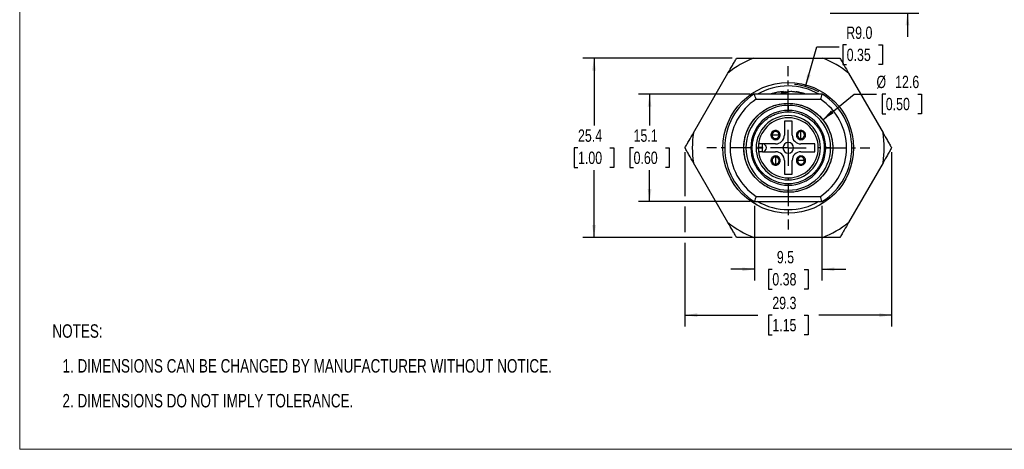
# Model space of a CAD drawing. Header units: millimetres. Extents: x 0 to 216, y 0 to 140.
# Tile 1 of 3: x 0 to 139, y 0 to 61. Entities that reach past the tile are written whole.
import ezdxf

# ---------------------------------------------------------------- set-up
doc = ezdxf.new("R2010")
doc.units = ezdxf.units.MM
doc.linetypes.add('CENTERX2', pattern=[20.32, 12.7, -2.54, 2.54, -2.54])
doc.layers.add('CENTER', color=40, linetype='CENTERX2')
doc.layers.add('DIMENSIONS', color=140, linetype='Continuous', lineweight=25)
doc.layers.add('TEXT', color=140, linetype='Continuous', lineweight=25)
doc.styles.add('SLDTEXTSTYLE0', font='TXT', dxfattribs={"width": 0.75})
doc.dimstyles.new('SLDDIMSTYLE0', dxfattribs={"dimtxt": 1.75, "dimasz": 1.75, "dimexe": 0, "dimexo": 0.0625, "dimgap": 0.4375, "dimtad": 0, "dimtih": 1, "dimtoh": 1, "dimdec": 1, "dimrnd": 1e-09, "dimzin": 4, "dimdsep": 46, "dimtxsty": 'SLDTEXTSTYLE0', "dimsah": 1, "dimcen": 0.09, "dimadec": 0, "dimazin": 1, "dimtfac": 1, "dimtdec": 1, "dimtmove": 0, "dimatfit": 0, "dimfxl": 0, "dimfrac": 2, "dimtolj": 1, "dimtzin": 12, "dimarcsym": 0})
doc.dimstyles.new('SLDDIMSTYLE4', dxfattribs={"dimtxt": 1.75, "dimasz": 1.75, "dimexe": 0, "dimexo": 0.0625, "dimgap": 0.4375, "dimtad": 0, "dimtih": 1, "dimtoh": 1, "dimdec": 1, "dimrnd": 1e-09, "dimzin": 12, "dimdsep": 46, "dimtxsty": 'SLDTEXTSTYLE0', "dimsah": 1, "dimcen": 0, "dimadec": 0, "dimazin": 3, "dimtfac": 1, "dimtdec": 1, "dimtofl": 0, "dimtmove": 0, "dimatfit": 3, "dimfxl": 0, "dimfrac": 2, "dimtolj": 1, "dimtzin": 12, "dimarcsym": 0})
doc.dimstyles.new('SLDDIMSTYLE5', dxfattribs={"dimtxt": 1.75, "dimasz": 1.75, "dimexe": 0, "dimexo": 0.0625, "dimgap": 0.4375, "dimtad": 0, "dimtih": 1, "dimtoh": 1, "dimdec": 1, "dimrnd": 1e-09, "dimzin": 4, "dimdsep": 46, "dimtxsty": 'SLDTEXTSTYLE0', "dimsah": 1, "dimcen": 0, "dimadec": 0, "dimazin": 1, "dimtfac": 1, "dimtdec": 1, "dimtofl": 0, "dimtmove": 0, "dimatfit": 3, "dimfxl": 0, "dimfrac": 2, "dimtolj": 1, "dimtzin": 12, "dimarcsym": 0})
doc.dimstyles.new('SLDDIMSTYLE6', dxfattribs={"dimtxt": 1.75, "dimasz": 1.75, "dimexe": 0, "dimexo": 0.0625, "dimgap": 0.4375, "dimtad": 0, "dimtih": 1, "dimtoh": 1, "dimdec": 1, "dimrnd": 1e-09, "dimzin": 12, "dimdsep": 46, "dimtxsty": 'SLDTEXTSTYLE0', "dimsah": 1, "dimcen": 0.09, "dimadec": 0, "dimazin": 3, "dimtfac": 1, "dimtdec": 1, "dimtofl": 0, "dimtmove": 0, "dimatfit": 3, "dimfxl": 0, "dimfrac": 2, "dimtolj": 1, "dimtzin": 12, "dimarcsym": 0})
doc.dimstyles.new('SLDDIMSTYLE7', dxfattribs={"dimtxt": 1.75, "dimasz": 1.75, "dimexe": 0, "dimexo": 0.0625, "dimgap": 0.4375, "dimtad": 0, "dimtih": 1, "dimtoh": 1, "dimdec": 1, "dimrnd": 1e-09, "dimzin": 12, "dimdsep": 46, "dimtxsty": 'SLDTEXTSTYLE0', "dimsah": 1, "dimcen": 0.09, "dimadec": 0, "dimazin": 3, "dimtfac": 1, "dimtdec": 1, "dimtmove": 0, "dimatfit": 0, "dimfxl": 0, "dimfrac": 2, "dimtolj": 1, "dimtzin": 12, "dimarcsym": 0})

# ---------------------------------------------------------------- blocks, each defined once
blk = doc.blocks.new('SW_NOTE_0_1')
at = {"layer": 'TEXT', "color": 0, "ltscale": 0.25, "char_height": 1.905, "attachment_point": 1, "style": 'SLDTEXTSTYLE0'}
for s, insert in [('NOTES:', (0, 2.46)), ('1. DIMENSIONS CAN BE CHANGED BY MANUFACTURER WITHOUT NOTICE.', (1.43, -2.47)), ('2. DIMENSIONS DO NOT IMPLY TOLERANCE.', (1.43, -7.4))]:
    blk.add_mtext(s, dxfattribs=dict(at, insert=insert))
blk = doc.blocks.new('_D_4')
at = {"layer": 'DIMENSIONS', "ltscale": 0.25}
for p, q in [((125.73, 69.74), (125.73, 73.1)), ((114.78, 69.74), (127.32, 69.74)), ((123.47, 65.72), (122.94, 65.72)), ((122.94, 65.72), (122.94, 62.95)), ((128, 65.72), (128.53, 65.72)), ((128.53, 65.72), (128.53, 62.95)), ((122.94, 62.95), (123.47, 62.95)), ((128.53, 62.95), (128, 62.95)), ((114.78, 61.74), (127.32, 61.74)), ((125.73, 61.74), (125.73, 58.37))]:
    blk.add_line(p, q, dxfattribs=at)
for points in [[(125.73, 69.74), (126, 71.49), (125.46, 71.49)], [(125.73, 61.74), (125.46, 59.99), (126, 59.99)]]:
    blk.add_solid(points, dxfattribs=at)
at = {"layer": 'DIMENSIONS', "ltscale": 0.25, "char_height": 1.75, "attachment_point": 1, "style": 'SLDTEXTSTYLE0'}
for s, insert in [('8.0', (124.12, 68.34)), ('0.31', (123.47, 65.2))]:
    blk.add_mtext(s, dxfattribs=dict(at, insert=insert))
blk = doc.blocks.new('_D_8')
at = {"layer": 'DIMENSIONS', "ltscale": 0.25}
for p, q in [((113.73, 46.65), (118.17, 50.26)), ((118.17, 50.26), (121.34, 50.26)), ((122.66, 50.26), (122.13, 50.26)), ((122.13, 50.26), (122.13, 47.49)), ((127.19, 50.26), (127.72, 50.26)), ((127.72, 50.26), (127.72, 47.49)), ((122.13, 47.49), (122.66, 47.49)), ((127.72, 47.49), (127.19, 47.49))]:
    blk.add_line(p, q, dxfattribs=at)
blk.add_solid([(113.73, 46.65), (115.26, 47.55), (114.92, 47.96)], dxfattribs=at)
at = {"layer": 'DIMENSIONS', "ltscale": 0.25, "char_height": 1.75, "attachment_point": 1, "style": 'SLDTEXTSTYLE0'}
for s, insert in [('%%c', (121.34, 52.87)), ('12.6', (123.98, 52.87)), ('0.50', (122.66, 49.74))]:
    blk.add_mtext(s, dxfattribs=dict(at, insert=insert))
blk = doc.blocks.new('_D_9')
at = {"layer": 'DIMENSIONS', "ltscale": 0.25}
for p, q in [((117.12, 57.22), (116.59, 57.22)), ((116.59, 57.22), (116.59, 54.44)), ((121.65, 57.22), (122.18, 57.22)), ((122.18, 57.22), (122.18, 54.44)), ((111.29, 51.33), (112.88, 56.96)), ((112.88, 56.96), (116.05, 56.96)), ((116.59, 54.44), (117.12, 54.44)), ((122.18, 54.44), (121.65, 54.44))]:
    blk.add_line(p, q, dxfattribs=at)
blk.add_arc((108.85, 42.67), 9, 61.3524, 84.2616, dxfattribs=at)
blk.add_solid([(111.29, 51.33), (112.02, 52.94), (111.51, 53.09)], dxfattribs=at)
at = {"layer": 'DIMENSIONS', "ltscale": 0.25, "char_height": 1.75, "attachment_point": 1, "style": 'SLDTEXTSTYLE0'}
for s, insert in [('R9.0', (117.06, 59.83)), ('0.35', (117.12, 56.7))]:
    blk.add_mtext(s, dxfattribs=dict(at, insert=insert))
blk = doc.blocks.new('_D_10')
at = {"layer": 'DIMENSIONS', "ltscale": 0.25}
for p, q in [((103.45, 50.24), (87.62, 50.24)), ((89.21, 50.24), (89.21, 45.82)), ((86.94, 42.65), (86.41, 42.65)), ((86.41, 42.65), (86.41, 39.88)), ((91.47, 42.65), (92, 42.65)), ((92, 42.65), (92, 39.88)), ((86.41, 39.88), (86.94, 39.88)), ((89.21, 35.09), (89.21, 39.52)), ((92, 39.88), (91.47, 39.88)), ((103.45, 35.09), (87.62, 35.09))]:
    blk.add_line(p, q, dxfattribs=at)
for points in [[(89.21, 50.24), (88.94, 48.49), (89.48, 48.49)], [(89.21, 35.09), (89.48, 36.84), (88.94, 36.84)]]:
    blk.add_solid(points, dxfattribs=at)
at = {"layer": 'DIMENSIONS', "ltscale": 0.25, "char_height": 1.75, "attachment_point": 1, "style": 'SLDTEXTSTYLE0'}
for s, insert in [('15.1', (86.94, 45.27)), ('0.60', (86.94, 42.13))]:
    blk.add_mtext(s, dxfattribs=dict(at, insert=insert))
blk = doc.blocks.new('_D_11')
at = {"layer": 'DIMENSIONS', "ltscale": 0.25}
for p, q in [((104.08, 34.46), (104.08, 23.89)), ((113.62, 34.46), (113.62, 23.89)), ((104.08, 25.48), (100.72, 25.48)), ((106.59, 25.46), (106.05, 25.46)), ((106.05, 25.46), (106.05, 22.68)), ((111.11, 25.46), (111.65, 25.46)), ((111.65, 25.46), (111.65, 22.68)), ((113.62, 25.48), (116.98, 25.48)), ((106.05, 22.68), (106.59, 22.68)), ((111.65, 22.68), (111.11, 22.68))]:
    blk.add_line(p, q, dxfattribs=at)
for points in [[(104.08, 25.48), (102.33, 25.74), (102.33, 25.21)], [(113.62, 25.48), (115.37, 25.21), (115.37, 25.74)]]:
    blk.add_solid(points, dxfattribs=at)
at = {"layer": 'DIMENSIONS', "ltscale": 0.25, "char_height": 1.75, "attachment_point": 1, "style": 'SLDTEXTSTYLE0'}
for s, insert in [('9.5', (107.23, 28.07)), ('0.38', (106.59, 24.94))]:
    blk.add_mtext(s, dxfattribs=dict(at, insert=insert))
blk = doc.blocks.new('_D_12')
at = {"layer": 'DIMENSIONS', "ltscale": 0.25}
for p, q in [((100.89, 55.35), (79.75, 55.35)), ((81.34, 55.35), (81.34, 45.82)), ((79.07, 42.65), (78.54, 42.65)), ((78.54, 42.65), (78.54, 39.88)), ((83.6, 42.65), (84.13, 42.65)), ((84.13, 42.65), (84.13, 39.88)), ((78.54, 39.88), (79.07, 39.88)), ((81.34, 29.99), (81.34, 39.52)), ((84.13, 39.88), (83.6, 39.88)), ((100.89, 29.99), (79.75, 29.99))]:
    blk.add_line(p, q, dxfattribs=at)
for points in [[(81.34, 55.35), (81.07, 53.6), (81.61, 53.6)], [(81.34, 29.99), (81.61, 31.74), (81.07, 31.74)]]:
    blk.add_solid(points, dxfattribs=at)
at = {"layer": 'DIMENSIONS', "ltscale": 0.25, "char_height": 1.75, "attachment_point": 1, "style": 'SLDTEXTSTYLE0'}
for s, insert in [('25.4', (79.07, 45.27)), ('1.00', (79.07, 42.13))]:
    blk.add_mtext(s, dxfattribs=dict(at, insert=insert))
blk = doc.blocks.new('_D_13')
at = {"layer": 'DIMENSIONS', "ltscale": 0.25}
for p, q in [((94.21, 42.03), (94.21, 35.84)), ((123.49, 42.03), (123.49, 17.4)), ((94.21, 34.34), (94.21, 30.74)), ((94.21, 29.24), (94.21, 17.4)), ((94.21, 18.99), (104.52, 18.99)), ((106.59, 18.97), (106.05, 18.97)), ((106.05, 18.97), (106.05, 16.2)), ((111.11, 18.97), (111.65, 18.97)), ((111.65, 18.97), (111.65, 16.2)), ((123.49, 18.99), (113.18, 18.99)), ((106.05, 16.2), (106.59, 16.2)), ((111.65, 16.2), (111.11, 16.2))]:
    blk.add_line(p, q, dxfattribs=at)
for points in [[(94.21, 18.99), (95.96, 18.72), (95.96, 19.26)], [(123.49, 18.99), (121.74, 19.26), (121.74, 18.72)]]:
    blk.add_solid(points, dxfattribs=at)
at = {"layer": 'DIMENSIONS', "ltscale": 0.25, "char_height": 1.75, "attachment_point": 1, "style": 'SLDTEXTSTYLE0'}
for s, insert in [('29.3', (106.59, 21.59)), ('1.15', (106.59, 18.45))]:
    blk.add_mtext(s, dxfattribs=dict(at, insert=insert))
blk = doc.blocks.new('SW_CENTERMARKSYMBOL_2')
at = {"layer": 'CENTER', "color": 0, "ltscale": 0.25}
for p, q in [((0, 5.08), (0, 11.54)), ((0, 0), (0, 2.54)), ((-5.08, 0), (-11.54, 0)), ((0, 0), (-2.54, 0)), ((0, 0), (0, -2.54)), ((0, 0), (2.54, 0)), ((5.08, 0), (11.54, 0)), ((0, -5.08), (0, -11.54))]:
    blk.add_line(p, q, dxfattribs=at)

msp = doc.modelspace()

# ---------------------------------------------------------------- linework, layer by layer
at = {"color": 7, "linetype": 'Continuous', "lineweight": 18, "ltscale": 0.5}
for q in [(0, 139.7), (215.9, 0)]:
    msp.add_line((0, 0), q, dxfattribs=at)
at = {"ltscale": 0.5}
for p, q in [((103.96, 55.35), (113.74, 55.35)), ((95.42, 44.78), (100.31, 53.24)), ((117.39, 53.24), (122.27, 44.78)), ((113.62, 50.24), (104.08, 50.24)), ((107.9, 50.39), (107.84, 50.38)), ((108.48, 50.38), (107.84, 50.38)), ((108.54, 50.4), (107.89, 50.4)), ((108.15, 50.6), (108.49, 50.63)), ((108.19, 50.4), (108.17, 50.59)), ((108.5, 50.4), (108.49, 50.63)), ((109.58, 50.6), (109.58, 50.63)), ((109.96, 50.54), (109.97, 50.59)), ((110.8, 50.4), (110.65, 50.4)), ((110.96, 50.38), (110.74, 50.38)), ((104.29, 49.54), (113.41, 49.54)), ((108.85, 48.67), (108.85, 47.97)), ((109.4, 46.42), (108.3, 46.42)), ((108.3, 46.42), (108.3, 44.47)), ((109.4, 44.47), (109.4, 46.42)), ((102.85, 42.67), (102.55, 42.67)), ((103.55, 42.67), (102.85, 42.67)), ((104.3, 42.67), (104.6, 42.67)), ((105.2, 42.72), (104.6, 42.72)), ((105.2, 42.62), (104.6, 42.62)), ((105.2, 43.22), (104.64, 43.22)), ((105.2, 42.12), (104.64, 42.12)), ((105.2, 42.72), (105.2, 43.22)), ((107.05, 43.22), (105.2, 43.22)), ((105.2, 42.12), (105.2, 42.62)), ((105.2, 42.12), (107.05, 42.12)), ((112.6, 43.22), (110.65, 43.22)), ((110.65, 42.12), (112.6, 42.12)), ((112.6, 42.12), (112.6, 43.22)), ((113.4, 42.67), (113.1, 42.67)), ((114.85, 42.67), (114.15, 42.67)), ((114.85, 42.67), (115.15, 42.67)), ((100.31, 32.1), (95.42, 40.56)), ((108.3, 40.87), (108.3, 38.92)), ((109.4, 38.92), (109.4, 40.87)), ((122.27, 40.56), (117.39, 32.1)), ((108.3, 38.92), (109.4, 38.92)), ((108.85, 38.42), (108.85, 38.12)), ((108.85, 36.37), (108.85, 36.67)), ((104.08, 35.09), (113.62, 35.09)), ((104.29, 35.79), (113.41, 35.79)), ((113.74, 29.99), (103.96, 29.99))]:
    msp.add_line(p, q, dxfattribs=at)
at = {"ltscale": 0.5, "flags": 128}
for points in [[(110.65, 43.97), (110.65, 43.99), (110.65, 44.05), (110.65, 44.14), (110.65, 44.26), (110.65, 44.4), (110.65, 44.54), (110.65, 44.68), (110.65, 44.8), (110.65, 44.89), (110.65, 44.95), (110.65, 44.97)], [(107.55, 44.47), (107.53, 44.47), (107.47, 44.47), (107.38, 44.47), (107.26, 44.47), (107.12, 44.47), (106.98, 44.47), (106.84, 44.47), (106.72, 44.47), (106.63, 44.47), (106.57, 44.47), (106.55, 44.47)], [(107.05, 41.37), (107.05, 41.35), (107.05, 41.29), (107.05, 41.2), (107.05, 41.08), (107.05, 40.94), (107.05, 40.8), (107.05, 40.66), (107.05, 40.54), (107.05, 40.45), (107.05, 40.39), (107.05, 40.37)]]:
    msp.add_lwpolyline(points, dxfattribs=at)
at = {"ltscale": 0.25}
msp.add_circle((108.85, 42.67), 9.25, dxfattribs=at)
for centre, radius, start, end in [((108.85, 42.67), 13.59, 111.0784, 128.9216), ((108.85, 42.67), 13.59, 51.0784, 68.9216), ((108.85, 42.67), 9, 122.6835, 237.3165), ((108.85, 42.67), 8.75, 90, 120.0356), ((108.85, 42.67), 8.75, 59.9644, 90), ((108.85, 42.67), 9, 302.6835, 57.3165), ((108.85, 42.67), 8.25, 123.5573, 236.4427), ((108.85, 42.67), 8.25, 303.5573, 56.4427), ((108.85, 42.67), 6, 90, 180), ((108.85, 42.67), 5.3, 90, 180), ((108.85, 42.67), 6, 0, 90), ((108.85, 42.67), 5.3, 0, 90), ((108.85, 42.67), 4.55, 0, 180), ((108.85, 42.67), 4.25, 90, 180), ((108.85, 42.67), 4.25, 0, 90), ((108.85, 42.67), 13.59, 171.0784, 188.9216), ((107.05, 44.47), 0.5, 0, 180), ((110.65, 44.47), 0.5, 90, 270), ((110.65, 44.47), 0.5, 270, 90), ((108.85, 42.67), 13.59, 351.0784, 8.9216), ((107.05, 44.47), 0.5, 180, 270), ((107.05, 44.47), 0.5, 270, 0), ((107.05, 44.47), 1.25, 270, 0), ((108.85, 42.67), 0.75, 0, 180), ((110.65, 44.47), 1.25, 180, 270), ((108.85, 42.67), 6, 180, 270), ((108.85, 42.67), 5.3, 180, 0), ((108.85, 42.67), 4.55, 180, 270), ((108.85, 42.67), 4.25, 180, 270), ((105.2, 42.67), 0.55, 270, 90), ((105.2, 42.67), 0.05, 270, 90), ((107.05, 40.87), 1.25, 0, 90), ((108.85, 42.67), 0.75, 180, 270), ((108.85, 42.67), 6, 270, 0), ((108.85, 42.67), 4.55, 270, 0), ((108.85, 42.67), 4.25, 270, 0), ((108.85, 42.67), 0.75, 270, 0), ((110.65, 40.87), 1.25, 90, 180), ((107.05, 40.87), 0.5, 90, 270), ((107.05, 40.87), 0.5, 270, 90), ((110.65, 40.87), 0.5, 360, 180), ((110.65, 40.87), 0.5, 180, 270), ((110.65, 40.87), 0.5, 270, 360), ((108.85, 42.67), 8.75, 239.9644, 300.0356), ((108.85, 42.67), 13.59, 231.0784, 248.9216), ((108.85, 42.67), 13.59, 291.0784, 308.9216)]:
    msp.add_arc(centre, radius, start, end, dxfattribs=at)
at = {"ltscale": 0.5}
for points, knots in [([(100.31, 53.24), (100.52, 53.6), (100.73, 53.97), (101.04, 54.5), (101.14, 54.68), (101.34, 55.02), (101.44, 55.19), (101.53, 55.35)], [0, 0, 0, 0, 0.5, 0.5, 0.75, 0.75, 1, 1, 1, 1]), ([(101.53, 55.35), (101.71, 55.35), (101.91, 55.35), (102.3, 55.35), (102.51, 55.35), (103.12, 55.35), (103.55, 55.35), (103.96, 55.35)], [0, 0, 0, 0, 0.25, 0.25, 0.5, 0.5, 1, 1, 1, 1]), ([(113.74, 55.35), (114.15, 55.35), (114.58, 55.35), (115.19, 55.35), (115.39, 55.35), (115.79, 55.35), (115.99, 55.35), (116.17, 55.35)], [0, 0, 0, 0, 0.5, 0.5, 0.75, 0.75, 1, 1, 1, 1]), ([(116.17, 55.35), (116.26, 55.19), (116.36, 55.02), (116.56, 54.68), (116.66, 54.5), (116.97, 53.97), (117.18, 53.6), (117.39, 53.24)], [0, 0, 0, 0, 0.25, 0.25, 0.5, 0.5, 1, 1, 1, 1]), ([(104.29, 49.54), (104.25, 49.66), (104.18, 49.89), (104.12, 50.12), (104.08, 50.24)], [0, 0, 0, 0, 0.491607, 1, 1, 1, 1]), ([(107.75, 50.59), (107.64, 50.57), (107.37, 50.54), (106.93, 50.44), (106.54, 50.34), (106.33, 50.26), (106.28, 50.24)], [0, 0, 0, 0, 0.212112, 0.554847, 0.898679, 1, 1, 1, 1]), ([(111.42, 50.24), (111.27, 50.29), (110.96, 50.39), (110.48, 50.5), (110.14, 50.57), (109.96, 50.59), (109.95, 50.59)], [0, 0, 0, 0, 0.310711, 0.643829, 0.978074, 1, 1, 1, 1]), ([(110.96, 50.38), (110.93, 50.39), (110.87, 50.4), (110.81, 50.4), (110.79, 50.4)], [0, 0, 0, 0, 0.561037, 1, 1, 1, 1]), ([(113.62, 50.24), (113.58, 50.12), (113.51, 49.89), (113.44, 49.66), (113.41, 49.54)], [0, 0, 0, 0, 0.508393, 1, 1, 1, 1]), ([(102.55, 42.67), (102.55, 42.75), (102.55, 42.9), (102.56, 43.13), (102.59, 43.36), (102.62, 43.59), (102.67, 43.94), (102.78, 44.41), (102.99, 45), (103.25, 45.57), (103.68, 46.31), (104.36, 47.15), (105.37, 47.97), (106.5, 48.56), (107.67, 48.9), (108.85, 49), (110.03, 48.9), (111.2, 48.56), (112.33, 47.97), (113.34, 47.15), (114.02, 46.31), (114.45, 45.57), (114.71, 45), (114.91, 44.41), (115.04, 43.89), (115.11, 43.44), (115.14, 43.05), (115.15, 42.8), (115.15, 42.67)], [0, 0, 0, 0, 0.011673, 0.023325, 0.034971, 0.046628, 0.058309, 0.089192, 0.120101, 0.152272, 0.184469, 0.250118, 0.315768, 0.380053, 0.441772, 0.500003, 0.558234, 0.619953, 0.684238, 0.749887, 0.815537, 0.847707, 0.879904, 0.910787, 0.941696, 0.961137, 0.980547, 1, 1, 1, 1]), ([(103.75, 42.67), (103.75, 42.74), (103.75, 42.88), (103.77, 43.1), (103.79, 43.31), (103.82, 43.52), (103.86, 43.73), (103.91, 43.93), (103.96, 44.14), (104.03, 44.34), (104.14, 44.64), (104.31, 45.02), (104.57, 45.47), (104.88, 45.89), (105.35, 46.41), (106.03, 46.96), (106.95, 47.44), (107.9, 47.71), (108.85, 47.8), (109.8, 47.71), (110.75, 47.44), (111.67, 46.96), (112.48, 46.3), (113.03, 45.62), (113.39, 45.02), (113.6, 44.56), (113.76, 44.08), (113.87, 43.61), (113.94, 43.14), (113.95, 42.82), (113.95, 42.67)], [0, 0, 0, 0, 0.013442, 0.026805, 0.040113, 0.053388, 0.066655, 0.079938, 0.09326, 0.106645, 0.120116, 0.15222, 0.184477, 0.21726, 0.250207, 0.315849, 0.380128, 0.441841, 0.500066, 0.558291, 0.620003, 0.684282, 0.749924, 0.815567, 0.847662, 0.879928, 0.910733, 0.941713, 0.970812, 1, 1, 1, 1]), ([(94.21, 42.67), (94.3, 42.83), (94.4, 42.99), (94.59, 43.34), (94.7, 43.51), (95.01, 44.05), (95.21, 44.41), (95.42, 44.78)], [0, 0, 0, 0, 0.25, 0.25, 0.5, 0.5, 1, 1, 1, 1]), ([(107.7, 44.47), (107.7, 44.5), (107.7, 44.55), (107.68, 44.63), (107.65, 44.72), (107.6, 44.83), (107.48, 44.96), (107.3, 45.09), (107.05, 45.13), (106.8, 45.09), (106.61, 44.97), (106.5, 44.83), (106.44, 44.71), (106.41, 44.59), (106.4, 44.51), (106.4, 44.47)], [0, 0, 0, 0, 0.039978, 0.079893, 0.120377, 0.184921, 0.250679, 0.380291, 0.500037, 0.619783, 0.749395, 0.813866, 0.879698, 0.939497, 1, 1, 1, 1]), ([(111.3, 44.47), (111.3, 44.5), (111.3, 44.55), (111.28, 44.63), (111.25, 44.72), (111.2, 44.83), (111.08, 44.96), (110.9, 45.09), (110.65, 45.13), (110.4, 45.09), (110.21, 44.97), (110.1, 44.83), (110.04, 44.71), (110.01, 44.59), (110, 44.51), (110, 44.47)], [0, 0, 0, 0, 0.039978, 0.079893, 0.120377, 0.184921, 0.250679, 0.380291, 0.500037, 0.619783, 0.749395, 0.813866, 0.879698, 0.939497, 1, 1, 1, 1]), ([(122.27, 44.78), (122.48, 44.41), (122.69, 44.05), (123, 43.52), (123.1, 43.34), (123.3, 42.99), (123.4, 42.83), (123.49, 42.67)], [0, 0, 0, 0, 0.5, 0.5, 0.75, 0.75, 1, 1, 1, 1]), ([(106.4, 44.47), (106.4, 44.44), (106.4, 44.39), (106.42, 44.31), (106.45, 44.21), (106.5, 44.11), (106.61, 43.97), (106.8, 43.85), (107.05, 43.8), (107.3, 43.85), (107.48, 43.97), (107.6, 44.11), (107.66, 44.22), (107.69, 44.35), (107.7, 44.43), (107.7, 44.47)], [0, 0, 0, 0, 0.039978, 0.079893, 0.120377, 0.184921, 0.250679, 0.380291, 0.500037, 0.619783, 0.749395, 0.813866, 0.879698, 0.939497, 1, 1, 1, 1]), ([(110, 44.47), (110, 44.44), (110, 44.39), (110.02, 44.31), (110.05, 44.21), (110.1, 44.11), (110.21, 43.97), (110.4, 43.85), (110.65, 43.8), (110.9, 43.85), (111.08, 43.97), (111.2, 44.11), (111.26, 44.22), (111.29, 44.35), (111.3, 44.43), (111.3, 44.47)], [0, 0, 0, 0, 0.039978, 0.079893, 0.120377, 0.184921, 0.250679, 0.380291, 0.500037, 0.619783, 0.749395, 0.813866, 0.879698, 0.939497, 1, 1, 1, 1]), ([(95.42, 40.56), (95.21, 40.92), (95.01, 41.29), (94.7, 41.82), (94.6, 42), (94.4, 42.34), (94.3, 42.51), (94.21, 42.67)], [0, 0, 0, 0, 0.5, 0.5, 0.75, 0.75, 1, 1, 1, 1]), ([(108.85, 36.37), (108.77, 36.37), (108.62, 36.37), (108.39, 36.38), (108.16, 36.4), (107.93, 36.43), (107.58, 36.49), (107.11, 36.6), (106.52, 36.8), (105.95, 37.06), (105.21, 37.5), (104.36, 38.18), (103.68, 39.02), (103.25, 39.77), (102.99, 40.34), (102.78, 40.92), (102.66, 41.45), (102.59, 41.9), (102.56, 42.28), (102.55, 42.54), (102.55, 42.67)], [0, 0, 0, 0, 0.023336, 0.046629, 0.06991, 0.093212, 0.116565, 0.178302, 0.240092, 0.304403, 0.368768, 0.500006, 0.631244, 0.695555, 0.759919, 0.821656, 0.883446, 0.92231, 0.961113, 1, 1, 1, 1]), ([(113.95, 42.67), (113.95, 42.6), (113.95, 42.45), (113.93, 42.24), (113.91, 42.03), (113.88, 41.82), (113.84, 41.61), (113.79, 41.4), (113.73, 41.2), (113.67, 40.99), (113.56, 40.7), (113.39, 40.32), (113.12, 39.87), (112.82, 39.45), (112.35, 38.93), (111.67, 38.37), (110.75, 37.9), (109.8, 37.63), (108.85, 37.54), (107.9, 37.63), (106.95, 37.9), (106.03, 38.37), (105.22, 39.04), (104.66, 39.72), (104.31, 40.32), (104.1, 40.78), (103.94, 41.26), (103.83, 41.73), (103.76, 42.2), (103.75, 42.51), (103.75, 42.67)], [0, 0, 0, 0, 0.013442, 0.026805, 0.040113, 0.053388, 0.066655, 0.079938, 0.09326, 0.106645, 0.120116, 0.15222, 0.184477, 0.21726, 0.250207, 0.315849, 0.380128, 0.441841, 0.500066, 0.558291, 0.620003, 0.684282, 0.749924, 0.815567, 0.847662, 0.879928, 0.910733, 0.941713, 0.970812, 1, 1, 1, 1]), ([(115.15, 42.67), (115.15, 42.59), (115.15, 42.44), (115.13, 42.21), (115.11, 41.98), (115.08, 41.75), (115.02, 41.4), (114.91, 40.92), (114.71, 40.34), (114.45, 39.77), (114.02, 39.02), (113.34, 38.18), (112.49, 37.5), (111.75, 37.06), (111.18, 36.8), (110.59, 36.6), (110.07, 36.48), (109.62, 36.41), (109.23, 36.37), (108.98, 36.37), (108.85, 36.37)], [0, 0, 0, 0, 0.023336, 0.046629, 0.06991, 0.093212, 0.116565, 0.178302, 0.240092, 0.304403, 0.368768, 0.500006, 0.631244, 0.695555, 0.759919, 0.821656, 0.883446, 0.92231, 0.961113, 1, 1, 1, 1]), ([(123.49, 42.67), (123.4, 42.51), (123.3, 42.34), (123.1, 42), (123, 41.82), (122.69, 41.29), (122.48, 40.92), (122.27, 40.56)], [0, 0, 0, 0, 0.25, 0.25, 0.5, 0.5, 1, 1, 1, 1]), ([(107.7, 40.87), (107.7, 40.9), (107.7, 40.95), (107.68, 41.03), (107.65, 41.12), (107.6, 41.23), (107.48, 41.36), (107.3, 41.49), (107.05, 41.53), (106.8, 41.49), (106.61, 41.37), (106.5, 41.23), (106.44, 41.11), (106.41, 40.99), (106.4, 40.91), (106.4, 40.87)], [0, 0, 0, 0, 0.039978, 0.079893, 0.120377, 0.184921, 0.250679, 0.380291, 0.500037, 0.619783, 0.749395, 0.813866, 0.879698, 0.939497, 1, 1, 1, 1]), ([(106.4, 40.87), (106.4, 40.84), (106.4, 40.79), (106.42, 40.71), (106.45, 40.61), (106.5, 40.51), (106.61, 40.37), (106.8, 40.25), (107.05, 40.2), (107.3, 40.25), (107.48, 40.37), (107.6, 40.51), (107.66, 40.62), (107.69, 40.75), (107.7, 40.83), (107.7, 40.87)], [0, 0, 0, 0, 0.039978, 0.079893, 0.120377, 0.184921, 0.250679, 0.380291, 0.500037, 0.619783, 0.749395, 0.813866, 0.879698, 0.939497, 1, 1, 1, 1]), ([(111.3, 40.87), (111.3, 40.9), (111.3, 40.95), (111.28, 41.03), (111.25, 41.12), (111.2, 41.23), (111.08, 41.36), (110.9, 41.49), (110.65, 41.53), (110.4, 41.49), (110.21, 41.37), (110.1, 41.23), (110.04, 41.11), (110.01, 40.99), (110, 40.91), (110, 40.87)], [0, 0, 0, 0, 0.039978, 0.079893, 0.120377, 0.184921, 0.250679, 0.380291, 0.500037, 0.619783, 0.749395, 0.813866, 0.879698, 0.939497, 1, 1, 1, 1]), ([(110, 40.87), (110, 40.84), (110, 40.79), (110.02, 40.71), (110.05, 40.61), (110.1, 40.51), (110.21, 40.37), (110.4, 40.25), (110.65, 40.2), (110.9, 40.25), (111.08, 40.37), (111.2, 40.51), (111.26, 40.62), (111.29, 40.75), (111.3, 40.83), (111.3, 40.87)], [0, 0, 0, 0, 0.039978, 0.079893, 0.120377, 0.184921, 0.250679, 0.380291, 0.500037, 0.619783, 0.749395, 0.813866, 0.879698, 0.939497, 1, 1, 1, 1]), ([(111.15, 40.87), (111.15, 40.87), (111.1, 40.87), (110.91, 40.87), (110.78, 40.87), (110.52, 40.87), (110.39, 40.87), (110.2, 40.87), (110.15, 40.87), (110.15, 40.87)], [0, 0, 0, 0, 0.25, 0.25, 0.5, 0.5, 0.75, 0.75, 1, 1, 1, 1]), ([(104.29, 35.79), (104.25, 35.68), (104.18, 35.44), (104.12, 35.21), (104.08, 35.09)], [0, 0, 0, 0, 0.494806, 1, 1, 1, 1]), ([(113.62, 35.09), (113.58, 35.21), (113.51, 35.44), (113.44, 35.68), (113.41, 35.79)], [0, 0, 0, 0, 0.505194, 1, 1, 1, 1]), ([(101.53, 29.99), (101.44, 30.15), (101.34, 30.31), (101.14, 30.66), (101.04, 30.83), (100.73, 31.37), (100.52, 31.73), (100.31, 32.1)], [0, 0, 0, 0, 0.25, 0.25, 0.5, 0.5, 1, 1, 1, 1]), ([(117.39, 32.1), (117.18, 31.73), (116.97, 31.37), (116.66, 30.84), (116.56, 30.66), (116.36, 30.31), (116.26, 30.15), (116.17, 29.99)], [0, 0, 0, 0, 0.5, 0.5, 0.75, 0.75, 1, 1, 1, 1]), ([(103.96, 29.99), (103.54, 29.99), (103.12, 29.99), (102.51, 29.99), (102.3, 29.99), (101.91, 29.99), (101.71, 29.99), (101.53, 29.99)], [0, 0, 0, 0, 0.5, 0.5, 0.75, 0.75, 1, 1, 1, 1]), ([(116.17, 29.99), (115.99, 29.99), (115.79, 29.99), (115.39, 29.99), (115.19, 29.99), (114.57, 29.99), (114.15, 29.99), (113.74, 29.99)], [0, 0, 0, 0, 0.25, 0.25, 0.5, 0.5, 1, 1, 1, 1])]:
    msp.add_open_spline(points, degree=3, knots=knots, dxfattribs=at)
for points in [[(104.08, 50.24), (104.05, 50.24), (104.02, 50.24), (103.99, 50.24)], [(108.12, 50.63), (107.99, 50.62), (107.86, 50.61), (107.73, 50.59)], [(107.84, 50.38), (107.95, 50.47), (108.06, 50.54), (108.17, 50.59)], [(108.17, 50.59), (108.15, 50.61), (108.14, 50.62), (108.12, 50.63)], [(108.83, 50.59), (108.71, 50.54), (108.6, 50.47), (108.48, 50.38)], [(108.49, 50.63), (108.62, 50.62), (108.74, 50.61), (108.87, 50.59)], [(109.21, 50.63), (109.08, 50.62), (108.96, 50.61), (108.83, 50.59)], [(109.74, 50.59), (109.56, 50.61), (109.39, 50.62), (109.21, 50.63)], [(109.58, 50.63), (109.71, 50.62), (109.84, 50.61), (109.97, 50.59)], [(110.74, 50.38), (110.41, 50.47), (110.08, 50.54), (109.74, 50.59)], [(109.97, 50.59), (110.3, 50.54), (110.63, 50.47), (110.96, 50.38)], [(113.71, 50.24), (113.68, 50.24), (113.65, 50.24), (113.62, 50.24)], [(103.99, 35.09), (104.02, 35.09), (104.05, 35.09), (104.08, 35.09)], [(113.62, 35.09), (113.65, 35.09), (113.68, 35.09), (113.71, 35.09)]]:
    msp.add_open_spline(points, degree=3, dxfattribs=at)
at = {"layer": 'DIMENSIONS', "ltscale": 0.5}
msp.add_circle((108.85, 42.67), 6.3, dxfattribs=at)

# ---------------------------------------------------------------- block references
at = {"layer": 'CENTER', "ltscale": 0.5}
msp.add_blockref('SW_CENTERMARKSYMBOL_2', (108.85, 42.67), dxfattribs=at)
at = {"layer": 'TEXT', "ltscale": 0.5}
msp.add_blockref('SW_NOTE_0_1', (4.63, 15.23), dxfattribs=at)

# ---------------------------------------------------------------- dimensions: what is measured, and where the dimension line sits
at = {"layer": 'DIMENSIONS', "ltscale": 0.5}
for base, p1, p2, angle, dimstyle, picture, middle in [((125.73, 61.74), (114.15, 69.74), (114.15, 61.74), 90, 'SLDDIMSTYLE0', '_D_4', (125.73, 65.74)), ((81.34, 29.99), (101.53, 55.35), (101.53, 29.99), 90, 'SLDDIMSTYLE6', '_D_12', (81.34, 42.67)), ((89.2076707, 35.0931915), (104.0825267, 50.2431916), (104.0825266, 35.0931917), 270.0000007, 'SLDDIMSTYLE6', '_D_10', (89.2076706, 42.6681914)), ((113.62, 25.48), (104.08, 35.09), (113.62, 35.09), 0, 'SLDDIMSTYLE7', '_D_11', (108.85, 25.48))]:
    dim = msp.add_linear_dim(base=base, p1=p1, p2=p2, angle=angle, dimstyle=dimstyle, dxfattribs=at)
    dim.commit()
    dim.dimension.update_dxf_attribs({"geometry": picture, "text_midpoint": middle, "dimtype": 160})
dim = msp.add_radius_dim(center=(108.85, 42.67), mpoint=(111.29, 51.33), dimstyle='SLDDIMSTYLE5', dxfattribs=at)
dim.commit()
dim.dimension.update_dxf_attribs({"geometry": '_D_9', "text_midpoint": (119.38, 56.96), "dimtype": 164})
dim = msp.add_diameter_dim_2p(p1=(103.97, 38.69), p2=(113.73, 46.65), dimstyle='SLDDIMSTYLE4', dxfattribs=at)
dim.commit()
dim.dimension.update_dxf_attribs({"geometry": '_D_8', "text_midpoint": (124.93, 50.26), "dimtype": 163})
dim = msp.add_linear_dim(base=(123.49, 18.99), p1=(94.21, 42.67), p2=(123.49, 42.67), dimstyle='SLDDIMSTYLE6', dxfattribs=at)
dim.commit()
dim.dimension.update_dxf_attribs({"geometry": '_D_13', "text_midpoint": (108.85, 18.99), "dimtype": 160})

doc.saveas('drawing.dxf')
